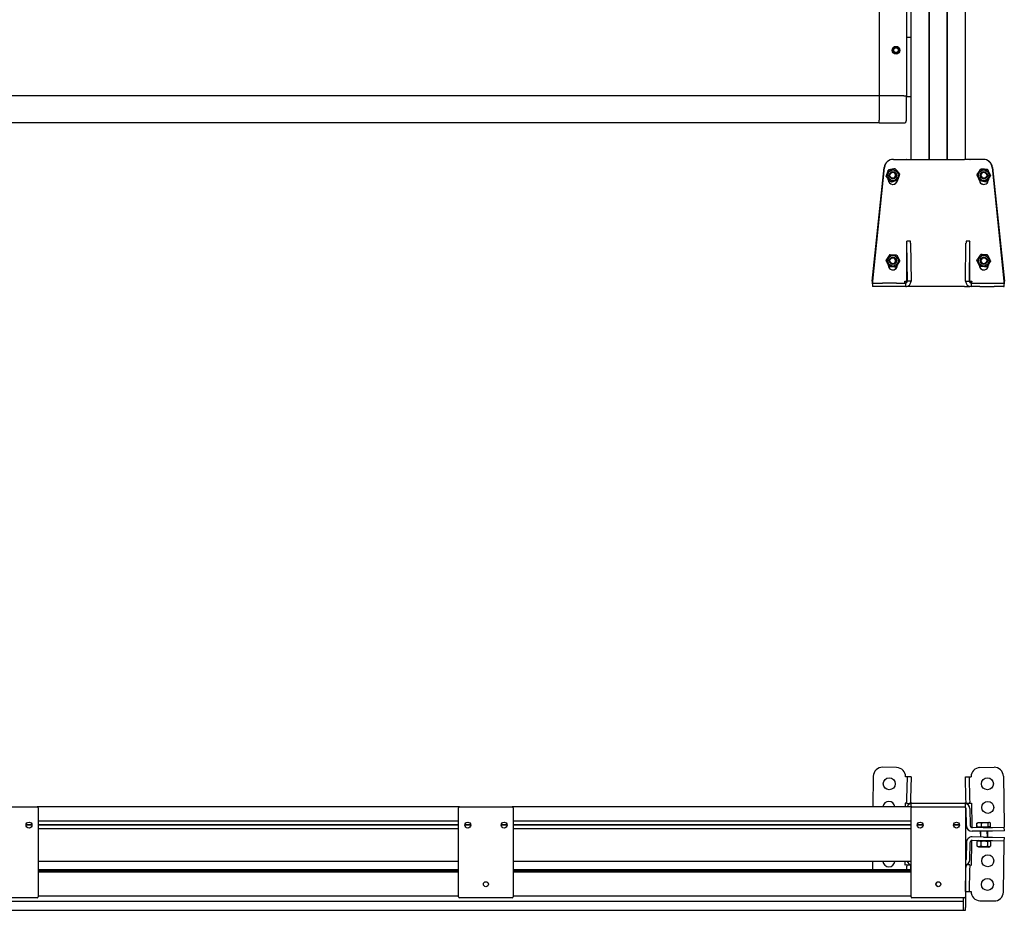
# Model space of a CAD drawing. Header units: millimetres. Extents: x 735 to 2920, y 1055 to 3831.
# Tile 2 of 3: x 1837 to 2920, y 1078 to 2057. Entities that reach past the tile are written whole.
import ezdxf

# ---------------------------------------------------------------- set-up
doc = ezdxf.new("R2010")
doc.units = ezdxf.units.MM
doc.header["$LTSCALE"] = 15
doc.layers.add('VISIBILE', color=7, linetype='Continuous', lineweight=30)
doc.layers.add('VISIBILE SOTTILE', color=4, linetype='Continuous', lineweight=20, true_color=0x00ffff)

msp = doc.modelspace()

# ---------------------------------------------------------------- linework, layer by layer
at = {"layer": 'VISIBILE'}
for p, q in [((2817.1, 1903.4), (2817.1, 3756.2)), ((2836.9, 1903.4), (2836.9, 3756.2)), ((2837.1, 1903.4), (2837.1, 3756.2)), ((2837.3, 1903.4), (2837.3, 3756.2)), ((2856.9, 1903.4), (2856.9, 3756.2)), ((2857.1, 1903.4), (2857.1, 3756.2)), ((2857.3, 1903.4), (2857.3, 3756.2)), ((2877.1, 1903.4), (2877.1, 3753.2)), ((2812.1, 3733.4), (2812.1, 1973.4)), ((2782.1, 2834.1), (2782.1, 1973.4)), ((2812.1, 2037.4), (2812.6, 2037.4)), ((2817.1, 2037.4), (2812.6, 2037.4)), ((2798.2, 2024.4), (2799.6, 2025.9)), ((2799.6, 2025.9), (2801.6, 2025.9)), ((2801.6, 2025.9), (2803, 2024.4)), ((2798.2, 2022.4), (2798.2, 2024.4)), ((2799.6, 2021), (2798.2, 2022.4)), ((2801.6, 2021), (2799.6, 2021)), ((2803, 2022.4), (2801.6, 2021)), ((2803, 2024.4), (2803, 2022.4)), ((2782.1, 1973.4), (1822.1, 1973.4)), ((2782.1, 1972.7), (2782.1, 1973.4)), ((2782.1, 1973.4), (2782.8, 1973.4)), ((2782.8, 1972.7), (2782.1, 1973.4)), ((2782.1, 1972.7), (2782.1, 1946.4)), ((2782.8, 1972.7), (2782.1, 1972.7)), ((2809.1, 1973.4), (2782.8, 1973.4)), ((2782.8, 1973.4), (2782.8, 1972.7)), ((2809.1, 1973.4), (2785.1, 1973.4)), ((2809.1, 1973.4), (2812.1, 1973.4)), ((2809.1, 1973.4), (2812.1, 1973.4)), ((2812.1, 1946.4), (2812.1, 1973.4)), ((2812.6, 1972.4), (2812.1, 1972.4)), ((2812.6, 1972.4), (2817.1, 1972.4)), ((2782.1, 1970.4), (2782.1, 1946.4)), ((2782.1, 1943.4), (1822.1, 1943.4)), ((2782.1, 1943.4), (2782.1, 1946.4)), ((2782.1, 1943.4), (2782.1, 1946.4)), ((2782.1, 1943.4), (2809.1, 1943.4)), ((2797.7, 1903.4), (2797.6, 1903.4)), ((2797.7, 1903.4), (2810.1, 1903.4)), ((2810.1, 1903.4), (2812.1, 1903.4)), ((2812.5, 1903.4), (2812.1, 1903.4)), ((2812.5, 1903.4), (2818.5, 1903.4)), ((2818.5, 1903.4), (2875.7, 1903.4)), ((2881.7, 1903.4), (2875.7, 1903.4)), ((2881.7, 1903.4), (2882.1, 1903.4)), ((2884.1, 1903.4), (2882.1, 1903.4)), ((2896.5, 1903.4), (2884.1, 1903.4)), ((2896.6, 1903.4), (2896.5, 1903.4)), ((2774.5, 1769.4), (2787.7, 1894.5)), ((2787.7, 1894.5), (2774.6, 1769.4)), ((2789.8, 1884.5), (2789.8, 1884.5)), ((2792.1, 1891.6), (2792.2, 1891.6)), ((2799.5, 1893.1), (2799.6, 1893.1)), ((2893.8, 1892.7), (2893.7, 1892.7)), ((2901.3, 1892.2), (2901.2, 1892.2)), ((2904.6, 1885.4), (2904.5, 1885.4)), ((2919.6, 1769.4), (2906.5, 1894.5)), ((2906.5, 1894.5), (2919.7, 1769.4)), ((2792.1, 1880.9), (2792.1, 1881.8)), ((2792.1, 1881.7), (2792.5, 1881.3)), ((2794.7, 1878.8), (2794.8, 1878.8)), ((2795.3, 1878.9), (2795.7, 1878.6)), ((2795.7, 1878.6), (2798.7, 1879.6)), ((2795.7, 1878.6), (2795.8, 1878.6)), ((2892.1, 1880.9), (2892.1, 1881.2)), ((2892.2, 1881), (2892.2, 1880.9)), ((2892.2, 1880.3), (2892.6, 1880.2)), ((2896.3, 1879.5), (2899.6, 1878.9)), ((2899.6, 1878.9), (2899.5, 1878.9)), ((2899.6, 1878.9), (2899.9, 1879.2)), ((2900.4, 1879.2), (2900.3, 1879.2)), ((2902.1, 1881.7), (2902.1, 1880.9)), ((2812.6, 1769.4), (2812.6, 1813.4)), ((2816.6, 1813.4), (2812.6, 1813.4)), ((2812.6, 1813.4), (2812.6, 1813.4)), ((2813.1, 1769.4), (2812.6, 1811.4)), ((2816.6, 1811.4), (2817.1, 1769.4)), ((2877.1, 1769.4), (2877.5, 1811.4)), ((2881.6, 1813.4), (2877.6, 1813.4)), ((2881.5, 1811.4), (2881.1, 1769.4)), ((2881.6, 1769.4), (2881.6, 1813.4)), ((2881.6, 1813.4), (2881.6, 1813.4)), ((2793.7, 1798.6), (2793.8, 1798.6)), ((2893.8, 1798.7), (2893.7, 1798.7)), ((2901.3, 1798.2), (2901.2, 1798.2)), ((2789.6, 1792.3), (2789.7, 1792.3)), ((2792.1, 1786.9), (2792.1, 1787.5)), ((2792.1, 1787.4), (2792.9, 1785.7)), ((2802, 1786.9), (2802, 1787.4)), ((2802.1, 1787.5), (2802.1, 1786.9)), ((2892.1, 1786.9), (2892.1, 1787.2)), ((2892.2, 1787), (2892.2, 1786.9)), ((2902.1, 1787.7), (2902.1, 1786.9)), ((2904.6, 1791.4), (2904.5, 1791.4)), ((2792.9, 1785.7), (2793, 1785.7)), ((2793, 1785.6), (2793.1, 1785.6)), ((2796.7, 1785.5), (2800.4, 1785.2)), ((2800.4, 1785.2), (2800.4, 1785.3)), ((2800.4, 1785.2), (2800.5, 1785.2)), ((2800.5, 1785.3), (2800.6, 1785.3)), ((2900.4, 1785.2), (2900.3, 1785.2)), ((2900.4, 1785.2), (2901.3, 1786.6)), ((2900.4, 1785.2), (2900.4, 1785.2)), ((2900.4, 1785.2), (2900.4, 1785.2)), ((2774.5, 1769.4), (2774.6, 1769.4)), ((2775.6, 1767.4), (2774.6, 1767.4)), ((2775.6, 1767.4), (2785.7, 1767.4)), ((2801.2, 1767.4), (2785.7, 1767.4)), ((2801.2, 1767.4), (2811.1, 1767.4)), ((2810.1, 1769.4), (2812.1, 1769.4)), ((2811.1, 1767.4), (2811.1, 1763.4)), ((2812.1, 1769.4), (2812.1, 1768.2)), ((2812.6, 1769.4), (2812.6, 1769.4)), ((2817.1, 1769.4), (2813.1, 1769.4)), ((2877.1, 1769.4), (2881.1, 1769.4)), ((2881.6, 1769.4), (2881.6, 1769.4)), ((2882.1, 1768.2), (2882.1, 1769.4)), ((2882.1, 1769.4), (2884.1, 1769.4)), ((2883.1, 1767.4), (2892.9, 1767.4)), ((2883.1, 1767.4), (2883.1, 1763.4)), ((2892.9, 1767.4), (2908.4, 1767.4)), ((2908.4, 1767.4), (2918.6, 1767.4)), ((2918.6, 1767.4), (2919.6, 1767.4)), ((2919.6, 1769.4), (2919.7, 1769.4)), ((2775.6, 1763.4), (2774.6, 1763.4)), ((2785.7, 1763.4), (2775.6, 1763.4)), ((2801.2, 1763.4), (2785.7, 1763.4)), ((2811.1, 1763.4), (2801.2, 1763.4)), ((2812.1, 1763.5), (2812.1, 1763.4)), ((2812.1, 1763.4), (2812.5, 1763.4)), ((2818.5, 1763.4), (2812.5, 1763.4)), ((2875.7, 1763.4), (2818.5, 1763.4)), ((2875.7, 1763.4), (2881.7, 1763.4)), ((2882.1, 1763.4), (2881.7, 1763.4)), ((2882.1, 1763.4), (2882.1, 1763.5)), ((2892.9, 1763.4), (2883.1, 1763.4)), ((2892.9, 1763.4), (2908.4, 1763.4)), ((2918.6, 1763.4), (2908.4, 1763.4)), ((2918.6, 1763.4), (2919.6, 1763.4)), ((2801.2, 1234.6), (2785.7, 1234.9)), ((2892.9, 1234.6), (2908.4, 1234.9)), ((2775.6, 1225.1), (2775, 1191.4)), ((2811.1, 1224.5), (2811.1, 1224.5)), ((2811.1, 1224.4), (2811.1, 1224.5)), ((2813.1, 1224.4), (2811.1, 1224.4)), ((2811.1, 1224.4), (2811.1, 1224.4)), ((2812.6, 1200.2), (2813.1, 1224.4)), ((2817.1, 1224.3), (2813.1, 1224.4)), ((2817.1, 1224.3), (2816.6, 1200.1)), ((2877.1, 1224.3), (2881.1, 1224.4)), ((2877.5, 1200.1), (2877.1, 1224.3)), ((2881.1, 1224.4), (2881.5, 1200.2)), ((2881.1, 1224.4), (2883.1, 1224.4)), ((2883.1, 1224.5), (2883.1, 1224.5)), ((2883.1, 1224.5), (2883.1, 1224.4)), ((2883.1, 1224.4), (2883.1, 1224.4)), ((2918.6, 1225.1), (2919.6, 1171.1)), ((1798.1, 1191.4), (1856.1, 1191.4)), ((2320.6, 1191.4), (1856.1, 1191.4)), ((2320.6, 1191.4), (2378.6, 1191.4)), ((2817.1, 1191.4), (2378.6, 1191.4)), ((2810.6, 1195.4), (2810.5, 1191.4)), ((2812.6, 1195.4), (2810.6, 1195.4)), ((2810.6, 1195.4), (2810.6, 1195.4)), ((2810.6, 1195.4), (2810.6, 1195.4)), ((2810.6, 1195.4), (2810.6, 1195.4)), ((2812.6, 1196.7), (2812.6, 1200.2)), ((2812.6, 1195.2), (2812.6, 1196.7)), ((2812.6, 1195.2), (2816.6, 1195.2)), ((2816.6, 1200.1), (2816.6, 1196.6)), ((2816.6, 1195.2), (2816.6, 1196.6)), ((2818.1, 1195.4), (2817.1, 1195.4)), ((2817.1, 1191.4), (2817.1, 1195.4)), ((2818.1, 1191.4), (2817.1, 1191.4)), ((2818.1, 1195.4), (2876.1, 1195.4)), ((2818.1, 1191.4), (2876.1, 1191.4)), ((2877.1, 1195.4), (2876.1, 1195.4)), ((2877.1, 1191.4), (2876.1, 1191.4)), ((2877.1, 1191.4), (2877.1, 1195.4)), ((2877.6, 1196.6), (2877.5, 1200.1)), ((2877.6, 1195.2), (2877.6, 1196.6)), ((2881.6, 1195.2), (2877.6, 1195.2)), ((2881.5, 1200.2), (2881.6, 1196.7)), ((2881.6, 1195.2), (2881.6, 1196.7)), ((2881.6, 1195.4), (2883.6, 1195.4)), ((2883.6, 1195.4), (2883.6, 1195.4)), ((2883.6, 1195.4), (2883.6, 1195.4)), ((2883.6, 1195.4), (2883.6, 1195.4)), ((2883.6, 1195.4), (2884.1, 1170.5)), ((1857.1, 1190.4), (1857.1, 1092.4)), ((2319.6, 1092.4), (2319.6, 1190.4)), ((2379.6, 1190.4), (2379.6, 1092.4)), ((2817.1, 1092.4), (2817.1, 1190.4)), ((2877.1, 1190.4), (2877.1, 1092.4)), ((2878.1, 1170.3), (2877.7, 1189.5)), ((2881.7, 1189.5), (2882.1, 1170.4)), ((1850.3, 1171.4), (1843.8, 1171.4)), ((1850.3, 1171.6), (1843.9, 1171.6)), ((1850.3, 1171.2), (1843.9, 1171.2)), ((2319.6, 1175.6), (1857.1, 1175.6)), ((2319.6, 1171.6), (1857.1, 1171.6)), ((2319.6, 1171.4), (1857.1, 1171.4)), ((2319.6, 1171.2), (1857.1, 1171.2)), ((2332.8, 1171.4), (2326.3, 1171.4)), ((2332.8, 1171.6), (2326.4, 1171.6)), ((2332.8, 1171.2), (2326.4, 1171.2)), ((2372.8, 1171.4), (2366.3, 1171.4)), ((2372.8, 1171.6), (2366.4, 1171.6)), ((2372.8, 1171.2), (2366.4, 1171.2)), ((2817.1, 1175.6), (2379.6, 1175.6)), ((2817.1, 1171.6), (2379.6, 1171.6)), ((2817.1, 1171.4), (2379.6, 1171.4)), ((2817.1, 1171.2), (2379.6, 1171.2)), ((2830.3, 1171.4), (2823.8, 1171.4)), ((2830.3, 1171.6), (2823.9, 1171.6)), ((2830.3, 1171.2), (2823.9, 1171.2)), ((2870.3, 1171.4), (2863.8, 1171.4)), ((2870.3, 1171.6), (2863.9, 1171.6)), ((2870.3, 1171.2), (2863.9, 1171.2)), ((2884.1, 1170.5), (2884.1, 1168.5)), ((2889.6, 1169.2), (2889.5, 1173.3)), ((2889.7, 1169.2), (2889.6, 1173.3)), ((2890.1, 1173.6), (2889.8, 1173.4)), ((2890.5, 1173.9), (2890.1, 1173.6)), ((2892.1, 1173.9), (2890.5, 1173.9)), ((2898.2, 1174), (2892.1, 1173.9)), ((2894.6, 1169.2), (2894.5, 1173.4)), ((2903.1, 1174.1), (2898.2, 1174)), ((2902, 1169.4), (2901.9, 1173.5)), ((2903.5, 1174.1), (2903.1, 1174.1)), ((2903.5, 1174.1), (2903.9, 1173.9)), ((2903.9, 1173.9), (2904.3, 1173.7)), ((2904.5, 1169.4), (2904.4, 1173.5)), ((2904.6, 1169.4), (2904.5, 1173.5)), ((2919.6, 1171.1), (2919.6, 1169.1)), ((2319.6, 1167.3), (1857.1, 1167.3)), ((2817.1, 1167.3), (2379.6, 1167.3)), ((2896.5, 1168.7), (2884.1, 1168.5)), ((2896.6, 1164.7), (2884.2, 1164.5)), ((2889.7, 1169.2), (2889.6, 1169.2)), ((2894.6, 1169.2), (2889.7, 1169.2)), ((2891.3, 1169.2), (2891.3, 1168.6)), ((2893.2, 1164.6), (2893.3, 1158.2)), ((2902, 1169.4), (2894.6, 1169.2)), ((2896.5, 1168.7), (2906.5, 1168.8)), ((2906.5, 1164.8), (2896.6, 1164.7)), ((2901.2, 1164.8), (2901.3, 1158.1)), ((2904.5, 1169.4), (2902, 1169.4)), ((2902.9, 1169.4), (2902.9, 1168.8)), ((2904.6, 1169.4), (2904.5, 1169.4)), ((2906.5, 1168.8), (2919.6, 1169.1)), ((2919.7, 1165.1), (2906.5, 1164.8)), ((2919.7, 1165.1), (2919.6, 1169.1)), ((2878.1, 1152.5), (2877.7, 1133.4)), ((2881.7, 1133.3), (2882.1, 1152.4)), ((2883.6, 1127.4), (2884.1, 1152.4)), ((2896.5, 1154.2), (2884.1, 1154.4)), ((2884.1, 1152.4), (2884.1, 1154.4)), ((2896.6, 1158.2), (2884.2, 1158.4)), ((2889.6, 1153.3), (2889.5, 1148.5)), ((2891.3, 1154.3), (2889.8, 1153.4)), ((2891.2, 1147.5), (2889.8, 1148.3)), ((2893.8, 1153.2), (2893.7, 1148.4)), ((2906.5, 1154), (2896.5, 1154.2)), ((2896.6, 1158.2), (2906.5, 1158)), ((2901.3, 1153.1), (2901.2, 1148.3)), ((2902.8, 1147.2), (2904.2, 1148.1)), ((2902.9, 1154), (2904.3, 1153.2)), ((2904.6, 1153), (2904.5, 1148.2)), ((2906.5, 1158), (2919.7, 1157.8)), ((2919.6, 1153.8), (2906.5, 1154)), ((2918.6, 1097.8), (2919.6, 1151.8)), ((2919.6, 1153.8), (2919.7, 1157.8)), ((2919.6, 1151.8), (2919.6, 1153.8)), ((2891.2, 1147.5), (2902.8, 1147.2)), ((2319.6, 1131.4), (1857.1, 1131.4)), ((2817.1, 1131.4), (2379.6, 1131.4)), ((2775.2, 1122.2), (2775, 1131.4)), ((2810.6, 1127.4), (2810.5, 1131.4)), ((2812.6, 1127.5), (2810.6, 1127.4)), ((2810.6, 1127.4), (2810.6, 1127.4)), ((2810.6, 1127.4), (2810.6, 1127.4)), ((2810.6, 1127.4), (2810.6, 1127.4)), ((2812.6, 1127.6), (2816.6, 1127.7)), ((2812.6, 1127.6), (2812.6, 1126.1)), ((2816.6, 1127.7), (2816.6, 1126.2)), ((2816.6, 1126.2), (2816.6, 1122.7)), ((2877.5, 1122.7), (2877.6, 1126.2)), ((2881.6, 1127.6), (2877.6, 1127.7)), ((2877.6, 1127.7), (2877.6, 1126.2)), ((2881.6, 1127.6), (2881.6, 1126.1)), ((2881.6, 1127.5), (2883.6, 1127.4)), ((2883.6, 1127.4), (2883.6, 1127.4)), ((2883.6, 1127.4), (2883.6, 1127.4)), ((2883.6, 1127.4), (2883.6, 1127.4)), ((2319.6, 1122.2), (1857.1, 1122.2)), ((2319.6, 1121.1), (1857.1, 1121.1)), ((2319.6, 1119.7), (1857.1, 1119.7)), ((2817.1, 1122.2), (2379.6, 1122.2)), ((2817.1, 1121.1), (2379.6, 1121.1)), ((2817.1, 1119.7), (2379.6, 1119.7)), ((2812.6, 1122.7), (2812.6, 1126.1)), ((2812.7, 1122.2), (2812.6, 1122.7)), ((2816.6, 1122.7), (2816.7, 1122.2)), ((2877.1, 1098.5), (2877.5, 1122.7)), ((2881.5, 1122.7), (2881.1, 1098.4)), ((2881.6, 1126.1), (2881.5, 1122.7)), ((2877.1, 1098.5), (2881.1, 1098.4)), ((2881.1, 1098.4), (2883.1, 1098.4)), ((2883.1, 1098.4), (2883.1, 1098.4)), ((2883.1, 1098.4), (2883.1, 1098.4)), ((2883.1, 1098.4), (2883.1, 1098.4)), ((779.6, 1087.7), (2874.6, 1087.7)), ((1856.1, 1091.4), (1798.1, 1091.4)), ((2319.6, 1093.2), (1857.1, 1093.2)), ((2378.6, 1091.4), (2320.6, 1091.4)), ((2817.1, 1093.2), (2379.6, 1093.2)), ((2876.1, 1091.4), (2818.1, 1091.4)), ((2874.6, 1091.4), (2874.6, 1081.1)), ((2877.1, 1092.4), (2877.1, 1080.9)), ((2892.9, 1088.2), (2908.4, 1087.9)), ((779.6, 1077.7), (2874.6, 1077.7)), ((2874.6, 1081.1), (2874.6, 1077.7)), ((2874.6, 1077.7), (2874.6, 1077.7)), ((2874.6, 1077.7), (2877.1, 1077.7)), ((2877.1, 1077.7), (2877.1, 1080.9))]:
    msp.add_line(p, q, dxfattribs=at)
for centre, radius in [((2800.6, 2023.4), 4.25), ((2800.6, 2023.4), 4), ((2800.6, 2023.4), 3), ((2793.2, 1216.8), 6.6), ((2901, 1216.8), 6.6), ((2901.5, 1190.8), 6.6), ((1847.1, 1171.4), 3.25), ((2329.6, 1171.4), 3.25), ((2369.6, 1171.4), 3.25), ((2827.1, 1171.4), 3.25), ((2867.1, 1171.4), 3.25), ((2901.5, 1132.1), 6.6), ((2349.6, 1106.4), 2.75), ((2847.1, 1106.4), 2.75), ((2901, 1106.1), 6.6)]:
    msp.add_circle(centre, radius, dxfattribs=at)
for centre, radius, start, end in [((2809.1, 1946.4), 3, 270, 0), ((2785.6, 1224.9), 10, 89, 179), ((2801.1, 1224.6), 10, 359.0573, 89), ((2893.1, 1224.6), 10, 91, 180.9427), ((2908.6, 1224.9), 10, 1, 91), ((1856.1, 1190.4), 1, 0, 90), ((2320.6, 1190.4), 1, 90, 180), ((2378.6, 1190.4), 1, 0, 90), ((2792.7, 1190.8), 6.6, 5.6917, 174.3083), ((2818.5, 1189.4), 6, 103.1526, 160.5288), ((2818.1, 1190.4), 1, 90, 180), ((2876.1, 1190.4), 1, 0, 90), ((2875.7, 1189.4), 6, 1, 76.8462), ((2875.7, 1189.4), 2, 1, 56.0033), ((2884.1, 1170.5), 6, 181, 271), ((2884.1, 1170.5), 2, 181, 271), ((2884.1, 1152.4), 6, 89, 179), ((2884.1, 1152.4), 2, 89, 179), ((2792.7, 1132.1), 6.6, 185.6917, 354.3083), ((2818.5, 1133.4), 6, 199.4712, 256.8462), ((2875.7, 1133.4), 2, 313.0548, 359), ((2875.7, 1133.4), 6, 283.1538, 359), ((2847.6, 1106.4), 3.1, 137.8277, 222.1723), ((2893.1, 1098.2), 10, 179.0573, 269), ((2908.6, 1097.9), 10, 269, 359), ((1856.1, 1092.4), 1, 270, 0), ((2320.6, 1092.4), 1, 180, 270), ((2378.6, 1092.4), 1, 270, 0), ((2818.1, 1092.4), 1, 180, 270), ((2876.1, 1092.4), 1, 270, 0)]:
    msp.add_arc(centre, radius, start, end, dxfattribs=at)
for centre, major_axis, ratio, start_param, end_param in [((2797.7, 1893.4), (0, 10), 0.999848, 0, 1.466077), ((2797.6, 1893.4), (0, 10), 0.999848, 0, 1.466077), ((2896.5, 1893.4), (0, 10), 0.999848, 4.817109, 6.283185), ((2896.6, 1893.4), (0, 10), 0.999848, 4.817109, 6.283185), ((2796.7, 1885.9), (0, 3.39), 0.999848, 3.349182, 6.075596), ((2897.4, 1885.9), (0, -3.39), 0.999848, 3.349182, 6.075596), ((2797.1, 1880.9), (0, -5), 0.999848, 4.712389, 7.72404), ((2797, 1880.9), (0, -5), 0.999848, 0.006982, 1.437905), ((2897.1, 1880.9), (0, -5), 0.999848, 4.712389, 7.853982), ((2897.2, 1880.9), (0, -5), 0.999848, 4.712389, 6.276203), ((2812.6, 1809.4), (0, 4), 0.017452, 5.235988, 6.283185), ((2816.6, 1809.4), (0, 4), 0.017452, 5.235988, 6.283185), ((2877.6, 1809.4), (0, 4), 0.017452, 0, 1.047198), ((2881.6, 1809.4), (0, 4), 0.017452, 0, 1.047198), ((2797.1, 1786.9), (0, -5), 0.999848, 4.712389, 7.853982), ((2797, 1786.9), (0, -5), 0.999848, 0.006982, 1.570796), ((2796.7, 1791.9), (0, 3.39), 0.999848, 3.349182, 6.075596), ((2897.1, 1786.9), (0, -5), 0.999848, 4.712389, 7.853982), ((2897.2, 1786.9), (0, -5), 0.999848, 4.712389, 6.276203), ((2897.4, 1791.9), (0, -3.39), 0.999848, 3.349182, 6.075596), ((2774.6, 1769.4), (0, -6), 0.017452, 4.712389, 6.283185), ((2774.6, 1769.4), (0, -2), 0.017452, 4.712389, 6.283185), ((2810.1, 1769.4), (0, -2), 0.017452, 4.712389, 6.283185), ((2810.6, 1769.4), (0, -2), 0.999848, 0, 1.570796), ((2811.1, 1769.4), (0, -6), 0.999848, 0.000254, 1.570796), ((2811.1, 1769.4), (0, -2), 0.999848, 0, 1.570796), ((2883.1, 1769.4), (0, -6), 0.999848, 4.712389, 6.282931), ((2883.1, 1769.4), (0, -2), 0.999848, 4.712389, 6.283185), ((2883.6, 1769.4), (0, -2), 0.999848, 4.712389, 6.283185), ((2884.1, 1769.4), (0, -2), 0.017452, 0, 1.570796), ((2919.6, 1769.4), (0, -6), 0.017452, 0, 1.570796), ((2919.6, 1769.4), (0, -2), 0.017452, 0, 1.570796)]:
    msp.add_ellipse(centre, major_axis=major_axis, ratio=ratio, start_param=start_param, end_param=end_param, dxfattribs=at)
for centre, major_axis in [((2797.2, 1885.9), (0, -5.8)), ((2797.2, 1885.9), (0, -4)), ((2797.2, 1885.9), (0, -3.32)), ((2897, 1885.9), (0, -5.8)), ((2897, 1885.9), (0, -4)), ((2897, 1885.9), (0, -3.32)), ((2797.2, 1791.9), (0, -5.8)), ((2897, 1791.9), (0, -5.8)), ((2797.2, 1791.9), (0, -4)), ((2797.2, 1791.9), (0, -3.32)), ((2897, 1791.9), (0, -4)), ((2897, 1791.9), (0, -3.32))]:
    msp.add_ellipse(centre, major_axis=major_axis, ratio=0.999848, dxfattribs=at)
for points, weights in [([(2792.1, 1891.6), (2790.9, 1888), (2789.8, 1884.5)], [1, 1.15470053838, 1]), ([(2789.8, 1884.5), (2791, 1888), (2792.2, 1891.6)], [1, 1.15470053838, 1]), ([(2789.8, 1884.5), (2792.2, 1881.6), (2794.7, 1878.8)], [1, 1.15470053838, 1]), ([(2794.8, 1878.8), (2792.3, 1881.6), (2789.8, 1884.5)], [1, 1.15470053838, 1]), ([(2799.5, 1893.1), (2795.8, 1892.3), (2792.1, 1891.6)], [1, 1.15470053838, 1]), ([(2792.2, 1891.6), (2795.9, 1892.3), (2799.6, 1893.1)], [1, 1.15470053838, 1]), ([(2799.6, 1893.1), (2802.1, 1890.3), (2804.5, 1887.4)], [1, 1.15470053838, 1]), ([(2804.5, 1887.4), (2803.4, 1883.9), (2802.2, 1880.3)], [1, 1.15470053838, 1]), ([(2889.5, 1886.5), (2891.6, 1889.6), (2893.7, 1892.7)], [1, 1.15470053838, 1]), ([(2892.8, 1879.7), (2891.1, 1883.1), (2889.5, 1886.5)], [1, 1.15470053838, 1]), ([(2893.7, 1892.7), (2897.4, 1892.4), (2901.2, 1892.2)], [1, 1.15470053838, 1]), ([(2901.3, 1892.2), (2897.5, 1892.4), (2893.8, 1892.7)], [1, 1.15470053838, 1]), ([(2904.5, 1885.4), (2902.4, 1882.3), (2900.3, 1879.2)], [1, 1.15470053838, 1]), ([(2900.4, 1879.2), (2902.5, 1882.3), (2904.6, 1885.4)], [1, 1.15470053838, 1]), ([(2901.2, 1892.2), (2902.8, 1888.8), (2904.5, 1885.4)], [1, 1.15470053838, 1]), ([(2904.6, 1885.4), (2902.9, 1888.8), (2901.3, 1892.2)], [1, 1.15470053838, 1]), ([(2802.2, 1880.3), (2798.5, 1879.6), (2794.8, 1878.8)], [1, 1.15470053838, 1]), ([(2795.8, 1878.6), (2797.5, 1879.2), (2798.9, 1879.7)], [1, 1.0328283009, 1.00886821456]), ([(2892.2, 1880.2), (2892.4, 1880.2), (2892.6, 1880.2)], [1.00190401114, 1.00520673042, 1.00787056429]), ([(2900.3, 1879.2), (2896.5, 1879.5), (2892.8, 1879.7)], [1, 1.15470053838, 1]), ([(2896.2, 1879.5), (2897.7, 1879.2), (2899.5, 1878.9)], [1.00750451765, 1.03373297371, 1]), ([(2793.7, 1798.6), (2791.6, 1795.5), (2789.6, 1792.3)], [1, 1.15470053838, 1]), ([(2789.7, 1792.3), (2791.8, 1795.5), (2793.8, 1798.6)], [1, 1.15470053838, 1]), ([(2793.8, 1798.6), (2797.5, 1798.4), (2801.3, 1798.2)], [1, 1.15470053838, 1]), ([(2801.3, 1798.2), (2803, 1794.9), (2804.7, 1791.6)], [1, 1.15470053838, 1]), ([(2889.5, 1792.5), (2891.6, 1795.6), (2893.7, 1798.7)], [1, 1.15470053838, 1]), ([(2893.7, 1798.7), (2897.4, 1798.4), (2901.2, 1798.2)], [1, 1.15470053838, 1]), ([(2901.3, 1798.2), (2897.5, 1798.4), (2893.8, 1798.7)], [1, 1.15470053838, 1]), ([(2901.2, 1798.2), (2902.8, 1794.8), (2904.5, 1791.4)], [1, 1.15470053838, 1]), ([(2904.6, 1791.4), (2902.9, 1794.8), (2901.3, 1798.2)], [1, 1.15470053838, 1]), ([(2789.6, 1792.3), (2791.3, 1789), (2793, 1785.6)], [1, 1.15470053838, 1]), ([(2793.1, 1785.6), (2791.4, 1789), (2789.7, 1792.3)], [1, 1.15470053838, 1]), ([(2804.7, 1791.6), (2802.7, 1788.4), (2800.6, 1785.3)], [1, 1.15470053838, 1]), ([(2892.8, 1785.7), (2891.1, 1789.1), (2889.5, 1792.5)], [1, 1.15470053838, 1]), ([(2904.5, 1791.4), (2902.4, 1788.3), (2900.3, 1785.2)], [1, 1.15470053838, 1]), ([(2900.4, 1785.2), (2902.5, 1788.3), (2904.6, 1791.4)], [1, 1.15470053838, 1]), ([(2793, 1785.6), (2796.8, 1785.5), (2800.5, 1785.3)], [1, 1.15470053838, 1]), ([(2800.6, 1785.3), (2796.9, 1785.5), (2793.1, 1785.6)], [1, 1.15470053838, 1]), ([(2800.5, 1785.2), (2800.5, 1785.2), (2800.5, 1785.3)], [1, 1.00064946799, 1.00127670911]), ([(2900.3, 1785.2), (2896.5, 1785.5), (2892.8, 1785.7)], [1, 1.15470053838, 1]), ([(2889.5, 1173.3), (2889.7, 1173.4), (2889.8, 1173.4)], [1, 1.00531406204, 1.00914007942]), ([(2889.8, 1173.4), (2889.7, 1173.3), (2889.5, 1173.3)], [1.00818102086, 1.00466351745, 1]), ([(2892.1, 1173.9), (2890.9, 1173.9), (2889.6, 1173.3)], [1, 1.0379548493, 1]), ([(2889.6, 1173.3), (2889.9, 1173.5), (2890.1, 1173.6)], [1, 1.01430688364, 1.01782795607]), ([(2894.5, 1173.4), (2893.2, 1173.9), (2892.1, 1173.9)], [1, 1.0379548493, 1]), ([(2898.2, 1174), (2896.5, 1174), (2894.5, 1173.4)], [1, 1.0379548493, 1]), ([(2901.9, 1173.5), (2899.9, 1174), (2898.2, 1174)], [1, 1.0379548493, 1]), ([(2903.1, 1174.1), (2902.6, 1174.1), (2901.9, 1173.5)], [1, 1.0379548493, 1]), ([(2904.4, 1173.5), (2903.7, 1174.1), (2903.1, 1174.1)], [1, 1.0379548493, 1]), ([(2904.5, 1173.5), (2904.3, 1173.7), (2904, 1173.8)], [1, 1.0098571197, 1.01459432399]), ([(2889.8, 1148.3), (2889.6, 1148.4), (2889.5, 1148.5)], [1.01955305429, 1.0104874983, 1]), ([(2889.5, 1148.5), (2891.6, 1147.3), (2893.7, 1148.4)], [1, 1.15470053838, 1]), ([(2893.8, 1153.2), (2891.7, 1154.3), (2889.6, 1153.3)], [1, 1.15470053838, 1]), ([(2889.6, 1153.3), (2889.7, 1153.4), (2889.8, 1153.4)], [1, 1.0104874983, 1.01955305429]), ([(2893.7, 1148.4), (2897.4, 1147.2), (2901.2, 1148.3)], [1, 1.15470053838, 1]), ([(2901.3, 1153.1), (2897.5, 1154.2), (2893.8, 1153.2)], [1, 1.15470053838, 1]), ([(2901.2, 1148.3), (2902.8, 1147.2), (2904.5, 1148.2)], [1, 1.15470053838, 1]), ([(2904.6, 1153), (2902.9, 1154.1), (2901.3, 1153.1)], [1, 1.15470053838, 1])]:
    msp.add_rational_spline(points, weights, degree=2, dxfattribs=at)
at = {"layer": 'VISIBILE SOTTILE'}
for p, q in [((2893.8, 1164.6), (2893.9, 1158.2)), ((2900.7, 1158.1), (2900.6, 1164.7))]:
    msp.add_line(p, q, dxfattribs=at)

doc.saveas('drawing.dxf')
